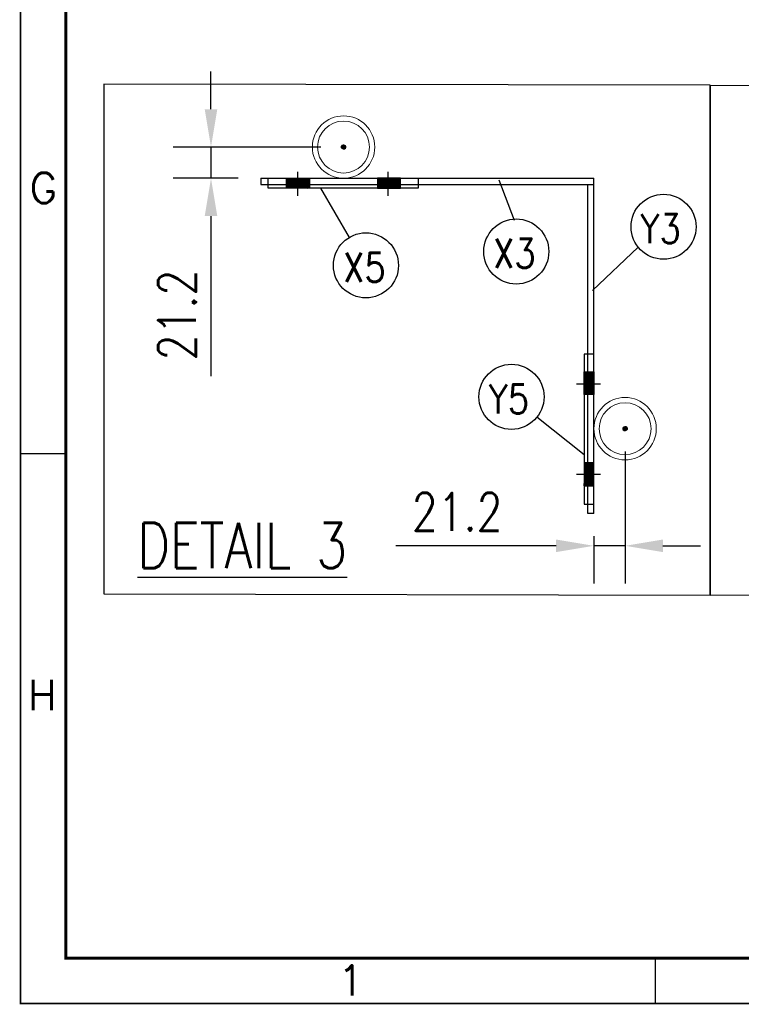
# Model space of a CAD drawing. Header units: inches. Extents: x -1 to 3961, y -1 to 2730.
# Tile 1 of 159: x 0 to 477, y 0 to 651. Entities that reach past the tile are written whole.
import ezdxf
from ezdxf.enums import TextEntityAlignment as Align

# ---------------------------------------------------------------- set-up
doc = ezdxf.new("R2010")
doc.units = ezdxf.units.IN
doc.header["$LTSCALE"] = 20
doc.header["$MEASUREMENT"] = 0
doc.linetypes.add('CENTER', pattern=[2, 1.25, -0.25, 0.25, -0.25])
doc.layers.add('Cotation', color=4, linetype='Continuous')
doc.styles.add('ROMANS', font='ROMANS', dxfattribs={"width": 0.8})
doc.dimstyles.new('AR_NR', dxfattribs={"dimscale": 10, "dimtxt": 2.5, "dimasz": 2.5, "dimexe": 2.5, "dimexo": 1.5, "dimgap": 1, "dimtad": 1, "dimdec": 0, "dimzin": 0, "dimdsep": 46, "dimtxsty": 'ROMANS', "dimcen": 1.5, "dimdle": 2, "dimclrd": 4, "dimclre": 4, "dimclrt": 7, "dimadec": 0, "dimazin": 0, "dimtfac": 0.7, "dimtdec": 0, "dimtmove": 0, "dimatfit": 0, "dimfxl": 1, "dimtolj": 1, "dimtzin": 0, "dimarcsym": 0})
pattern_1 = [(45, (-2485.78711, -721.151534), (-0.0357972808, 0.0357972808), [])]
pattern_2 = [(135, (1638.42783, -2319.295237), (-0.0357972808, -0.0357972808), [])]

# ---------------------------------------------------------------- blocks, each defined once
blk = doc.blocks.new('A3')
at = {"color": 7, "linetype": 'Continuous'}
for p, q in [((3, 36.375), (0, 36.375)), ((42, 3), (42, 0))]:
    blk.add_line(p, q, dxfattribs=at)
for points, const_width in [([(0, 0), (0, 273), (396, 273), (396, 0)], 0.1), ([(393, 3), (3, 3), (3, 270), (393, 270)], 0.2)]:
    blk.add_lwpolyline(points, close=True, dxfattribs=dict(at, const_width=const_width))
at = {"color": 7, "linetype": 'Continuous', "style": 'ROMANS'}
for s, p in [('G', (0.613, 52.958)), ('H', (0.51, 19.405)), ('1', (21, 0.535))]:
    blk.add_text(s, height=2, dxfattribs=at).set_placement(p)
at = {"color": 2, "style": 'ROMANS', "oblique": 15, "flags": 8}
blk.add_attdef('INFCLASS', text='', height=2, dxfattribs=at).set_placement((354.001, 1.5), align=Align.MIDDLE_CENTER)
blk = doc.blocks.new('*D76')
at = {"color": 4, "lineweight": -2, "transparency": 16777216}
for p, q in [((126.09, 591.59), (126.09, 616.59)), ((198.8, 566.59), (101.09, 566.59)), ((126.09, 566.59), (126.09, 545.93)), ((143.98, 545.93), (101.09, 545.93)), ((126.09, 520.93), (126.09, 414.98))]:
    blk.add_line(p, q, dxfattribs=at)
at = {"color": 4, "transparency": 16777216}
for points in [[(121.92, 591.59), (130.25, 591.59), (126.09, 566.59)], [(121.92, 520.93), (130.25, 520.93), (126.09, 545.93)]]:
    blk.add_solid(points, dxfattribs=at)
at = {"layer": 'DEFPOINTS', "color": 0, "transparency": 16777216}
for p in [(213.8, 566.59), (126.09, 545.93), (158.98, 545.93)]:
    blk.add_point(p, dxfattribs=at)
at = {"color": 7, "transparency": 16777216, "insert": (103.59, 455.46), "char_height": 25, "attachment_point": 5, "rotation": 90, "style": 'ROMANS'}
blk.add_mtext('\\A1;21.2', dxfattribs=at)
blk = doc.blocks.new('*D77')
at = {"color": 4, "lineweight": -2, "transparency": 16777216}
for p, q in [((400.1, 365.29), (400.1, 277.81)), ((379.44, 309.17), (379.44, 277.81)), ((354.44, 302.81), (248.49, 302.81)), ((400.1, 302.81), (379.44, 302.81)), ((425.1, 302.81), (450.1, 302.81))]:
    blk.add_line(p, q, dxfattribs=at)
at = {"color": 4, "transparency": 16777216}
for points in [[(354.44, 306.98), (354.44, 298.65), (379.44, 302.81)], [(425.1, 306.98), (425.1, 298.65), (400.1, 302.81)]]:
    blk.add_solid(points, dxfattribs=at)
at = {"layer": 'DEFPOINTS', "color": 0, "transparency": 16777216}
for p in [(400.1, 380.29), (379.44, 324.17), (379.44, 302.81)]:
    blk.add_point(p, dxfattribs=at)
at = {"color": 7, "transparency": 16777216, "insert": (288.97, 325.31), "char_height": 25, "attachment_point": 5, "style": 'ROMANS'}
blk.add_mtext('\\A1;21.2', dxfattribs=at)

msp = doc.modelspace()

# ---------------------------------------------------------------- hatches: boundary and pattern name
at = {"ltscale": 2}
h = msp.add_hatch(dxfattribs=at)
h.set_pattern_fill('ANSI31', color=256, scale=0.405)
h.set_pattern_definition(pattern_1)
h.paths.add_polyline_path([(215.17, 566.59, 1), (212.42, 566.59, 1)])
h = msp.add_hatch(dxfattribs=at)
h.set_pattern_fill('ANSI31', color=256, scale=0.405)
h.set_pattern_definition(pattern_1)
h.paths.add_polyline_path([(191.26, 545.93), (176.08, 545.93), (176.08, 541.88), (191.26, 541.88)])
h.paths.add_polyline_path([(191.26, 541.88), (176.08, 541.88), (176.08, 539.41), (191.26, 539.41)])
h = msp.add_hatch(dxfattribs=at)
h.set_pattern_fill('ANSI31', color=256, scale=0.405)
h.set_pattern_definition([(45, (-2425.530967, -721.151534), (-0.0357972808, 0.0357972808), [])])
h.paths.add_polyline_path([(251.52, 545.93), (236.33, 545.93), (236.33, 541.88), (251.52, 541.88)])
h.paths.add_polyline_path([(251.52, 541.88), (236.33, 541.88), (236.33, 539.41), (251.52, 539.41)])
h = msp.add_hatch(dxfattribs=at)
h.set_pattern_fill('ANSI31', color=256, scale=0.405, angle=90)
h.set_pattern_definition([(135, (1638.42783, -2259.03909), (-0.0357972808, -0.0357972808), [])])
h.paths.add_polyline_path([(379.44, 418.01), (379.44, 402.82), (375.39, 402.82), (375.39, 418.01)])
h.paths.add_polyline_path([(375.39, 418.01), (375.39, 402.82), (372.92, 402.82), (372.92, 418.01)])
h = msp.add_hatch(dxfattribs=at)
h.set_pattern_fill('ANSI31', color=256, scale=0.405, angle=90)
h.set_pattern_definition(pattern_2)
h.paths.add_polyline_path([(401.47, 380.29, 1), (398.72, 380.29, 1)])
h = msp.add_hatch(dxfattribs=at)
h.set_pattern_fill('ANSI31', color=256, scale=0.405, angle=90)
h.set_pattern_definition(pattern_2)
h.paths.add_polyline_path([(379.44, 357.75), (379.44, 342.57), (375.39, 342.57), (375.39, 357.75)])
h.paths.add_polyline_path([(375.39, 357.75), (375.39, 342.57), (372.92, 342.57), (372.92, 357.75)])

# ---------------------------------------------------------------- linework, layer by layer
at = {"color": 1, "linetype": 'CENTER', "ltscale": 2}
for p, q in [((183.65, 534.36), (183.65, 550.27)), ((243.43, 534.36), (243.43, 550.27)), ((367.87, 409.92), (383.78, 409.92)), ((367.87, 350.14), (383.78, 350.14))]:
    msp.add_line(p, q, dxfattribs=at)
at = {"ltscale": 2}
for p, q in [((158.98, 545.93), (379.44, 545.93)), ((158.98, 545.93), (158.98, 541.88)), ((158.98, 541.88), (379.44, 541.88)), ((375.39, 324.17), (375.39, 541.88)), ((379.44, 324.17), (379.44, 545.93)), ((379.44, 324.17), (375.39, 324.17))]:
    msp.add_line(p, q, dxfattribs=at)
at = {"color": 4}
for p, q in [((316.46, 545), (326.68, 518.33)), ((378.58, 471.74), (408.8, 500.36))]:
    msp.add_line(p, q, dxfattribs=at)
at = {"ltscale": 2}
for points in [[(163.93, 545.93), (263.15, 545.93), (263.15, 539.41), (163.93, 539.41)], [(176.08, 545.93), (191.26, 545.93), (191.26, 539.41), (176.08, 539.41)], [(251.52, 545.93), (236.33, 545.93), (236.33, 539.41), (251.52, 539.41)], [(379.44, 330.42), (379.44, 429.64), (372.92, 429.64), (372.92, 330.42)], [(379.44, 418.01), (379.44, 402.82), (372.92, 402.82), (372.92, 418.01)], [(379.44, 342.57), (379.44, 357.75), (372.92, 357.75), (372.92, 342.57)]]:
    msp.add_lwpolyline(points, close=True, dxfattribs=at)
at = {"color": 4}
for points in [[(198.53, 539.41), (217.57, 506.81)], [(372.92, 363.09), (341.74, 387.95)]]:
    msp.add_lwpolyline(points, dxfattribs=at)
at = {"lineweight": 0}
for centre, radius in [((213.8, 566.59), 20.65), ((213.8, 566.59), 17.17), ((400.1, 380.29), 20.65), ((400.1, 380.29), 17.17)]:
    msp.add_circle(centre, radius, dxfattribs=at)
at = {"ltscale": 2}
for centre in [(213.8, 566.59), (400.1, 380.29)]:
    msp.add_circle(centre, 1.38, dxfattribs=at)
at = {"color": 4}
for centre in [(425.55, 513.86), (328.1, 497.49), (228.62, 488.35), (324.92, 401.37)]:
    msp.add_circle(centre, 21.52, dxfattribs=at)
at = {"layer": 'Cotation'}
for points in [[(456.3, 607.45), (55.18, 608.21), (55.18, 270.95), (456.3, 270.19)], [(940.17, 608.46), (456.3, 607.2), (456.3, 270.19), (940.17, 271.45)]]:
    msp.add_lwpolyline(points, close=True, dxfattribs=at)

# ---------------------------------------------------------------- block references
at = {"xscale": 10, "yscale": 10}
msp.add_blockref('A3', (0, 0), dxfattribs=at)

# ---------------------------------------------------------------- texts
at = {"color": 7, "style": 'ROMANS', "width": 0.85}
for s, p in [('Y3', (410.25, 502.98)), ('X3', (312.8, 486.61)), ('X5', (213.59, 477.33)), ('Y5', (309.89, 390.34))]:
    msp.add_text(s, height=19.286, dxfattribs=at).set_placement(p)
at = {"color": 7, "insert": (77.41, 288.08), "char_height": 30, "attachment_point": 7, "style": 'ROMANS'}
msp.add_mtext_dynamic_manual_height_columns('\\pxql;{\\LDETAIL 3}', width=281.2616, gutter_width=1, heights=[0], dxfattribs=at)

# ---------------------------------------------------------------- dimensions: what is measured, and where the dimension line sits
dim = msp.add_linear_dim(base=(126.09, 545.93), p1=(213.8, 566.59), p2=(158.98, 545.93), angle=90, text='21.2', dimstyle='AR_NR')
dim.commit()
dim.dimension.update_dxf_attribs({"geometry": '*D76', "text_midpoint": (126.09, 455.46), "dimtype": 160})
dim = msp.add_linear_dim(base=(379.44, 302.81), p1=(400.1, 380.29), p2=(379.44, 324.17), text='21.2', dimstyle='AR_NR')
dim.commit()
dim.dimension.update_dxf_attribs({"geometry": '*D77', "text_midpoint": (288.97, 302.81), "dimtype": 160})

doc.saveas('drawing.dxf')
